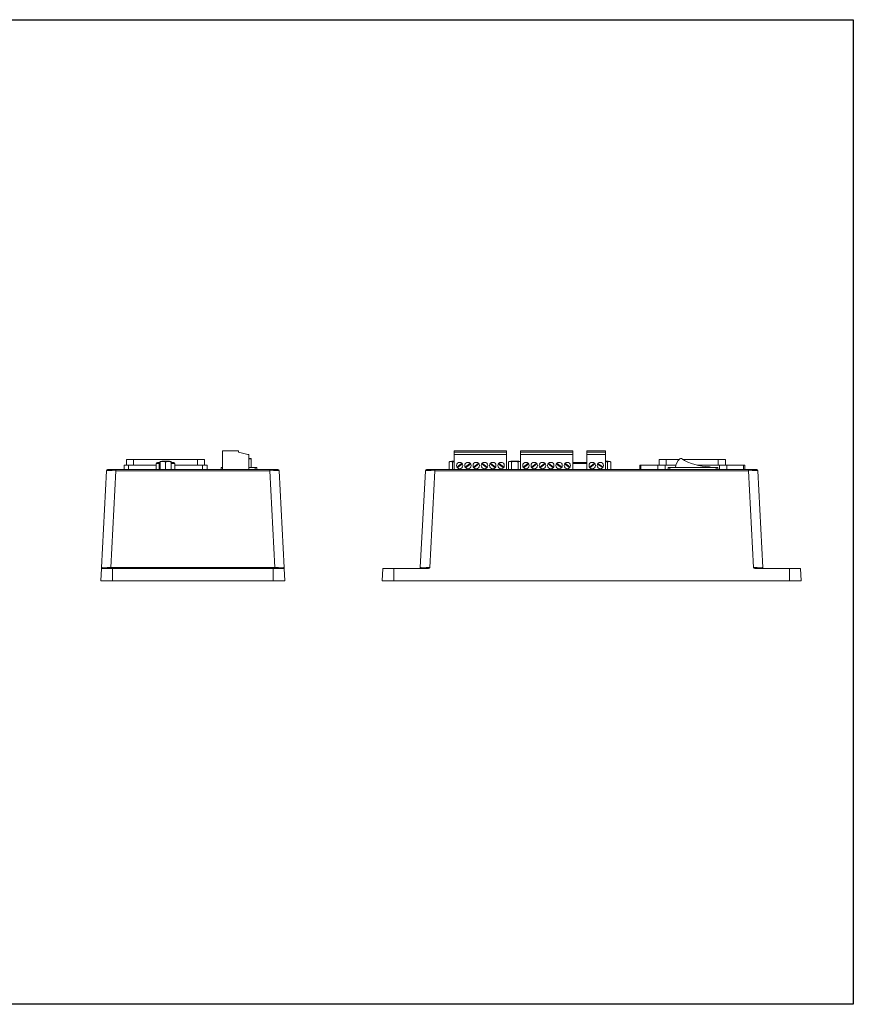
# Model space of a CAD drawing. Extents: x 22623 to 23338, y -8664 to -8222.
# Tile 4 of 4: x 22986 to 23338, y -8664 to -8248. Entities that reach past the tile are written whole.
import ezdxf

# ---------------------------------------------------------------- set-up
doc = ezdxf.new("R2010")
doc.units = 0
doc.header["$MEASUREMENT"] = 0
doc.layers.get('0').update_dxf_attribs({"linetype": 'CONTINUOUS'})

msp = doc.modelspace()

# ---------------------------------------------------------------- linework, layer by layer
at = {"color": 7, "linetype": 'Continuous', "lineweight": 15}
for p, q in [((23071.81, -8437.77), (23071.81, -8429.87)), ((23071.81, -8429.87), (23078.61, -8429.87)), ((23078.61, -8429.87), (23078.61, -8430.37)), ((23078.61, -8430.37), (23082.46, -8431.37)), ((23191.71, -8429.87), (23169.71, -8429.87)), ((23169.71, -8429.87), (23169.71, -8430.37)), ((23191.71, -8430.37), (23169.71, -8430.37)), ((23169.71, -8430.37), (23169.71, -8431.37)), ((23191.71, -8429.87), (23191.71, -8430.37)), ((23191.71, -8430.37), (23191.71, -8431.37)), ((23219.71, -8429.87), (23197.71, -8429.87)), ((23197.71, -8429.87), (23197.71, -8430.37)), ((23219.71, -8430.37), (23197.71, -8430.37)), ((23197.71, -8430.37), (23197.71, -8431.37)), ((23219.71, -8429.87), (23219.71, -8430.37)), ((23219.71, -8430.37), (23219.71, -8431.37)), ((23233.61, -8429.87), (23225.71, -8429.87)), ((23225.71, -8429.87), (23225.71, -8430.37)), ((23233.61, -8430.37), (23225.71, -8430.37)), ((23225.71, -8430.37), (23225.71, -8431.37)), ((23233.61, -8429.87), (23233.61, -8430.37)), ((23233.61, -8430.37), (23233.61, -8431.37)), ((23031.26, -8433.47), (23031.26, -8435.97)), ((23031.26, -8433.47), (23034.26, -8433.47)), ((23034.26, -8433.47), (23034.26, -8435.97)), ((23034.26, -8433.47), (23061.26, -8433.47)), ((23044.31, -8434.77), (23045.14, -8434.77)), ((23045.14, -8434.77), (23045.41, -8434.77)), ((23045.41, -8434.57), (23045.41, -8437.77)), ((23046.13, -8434.28), (23047.76, -8434.28)), ((23047.76, -8434.28), (23049.4, -8434.28)), ((23047.76, -8434.57), (23047.76, -8437.77)), ((23050.11, -8434.57), (23050.11, -8437.77)), ((23050.11, -8434.77), (23051.21, -8434.77)), ((23061.26, -8433.47), (23061.26, -8435.97)), ((23061.26, -8433.47), (23064.26, -8433.47)), ((23064.26, -8433.47), (23064.26, -8435.97)), ((23082.46, -8431.37), (23082.96, -8431.37)), ((23082.96, -8431.37), (23082.96, -8437.77)), ((23082.96, -8433.2), (23083.96, -8433.2)), ((23083.96, -8433.2), (23083.96, -8433.08)), ((23083.96, -8436.97), (23083.96, -8433.2)), ((23167.54, -8434.57), (23167.54, -8437.77)), ((23168.62, -8434.28), (23169.71, -8434.28)), ((23168.9, -8434.57), (23168.9, -8437.77)), ((23191.71, -8431.37), (23169.71, -8431.37)), ((23169.71, -8431.37), (23169.71, -8437.77)), ((23191.71, -8431.37), (23191.71, -8437.77)), ((23192.54, -8434.57), (23192.54, -8437.77)), ((23193.62, -8434.28), (23196.89, -8434.28)), ((23193.9, -8434.57), (23193.9, -8437.77)), ((23196.61, -8434.57), (23196.61, -8437.77)), ((23197.71, -8431.37), (23197.71, -8437.77)), ((23219.71, -8431.37), (23197.71, -8431.37)), ((23219.71, -8431.37), (23219.71, -8437.77)), ((23219.71, -8434.77), (23225.71, -8434.77)), ((23225.71, -8431.37), (23225.71, -8437.77)), ((23233.61, -8431.37), (23225.71, -8431.37)), ((23233.61, -8431.37), (23233.61, -8437.77)), ((23233.61, -8434.28), (23234.69, -8434.28)), ((23234.41, -8434.57), (23234.41, -8437.77)), ((23235.77, -8434.57), (23235.77, -8437.77)), ((23256.21, -8433.47), (23256.21, -8435.97)), ((23256.21, -8433.47), (23259.21, -8433.47)), ((23259.21, -8433.47), (23259.21, -8435.97)), ((23259.21, -8433.47), (23264.72, -8433.47)), ((23266.14, -8433.47), (23281.21, -8433.47)), ((23281.21, -8433.47), (23281.21, -8435.97)), ((23281.21, -8433.47), (23284.21, -8433.47)), ((23284.21, -8433.47), (23284.21, -8435.97)), ((23020.65, -8479.17), (23022.79, -8438.24)), ((23023.29, -8437.77), (23026.79, -8437.77)), ((23026.79, -8438.24), (23024.64, -8479.17)), ((23026.79, -8437.77), (23091.74, -8437.77)), ((23026.79, -8437.77), (23026.79, -8438.24)), ((23091.74, -8438.24), (23026.79, -8438.24)), ((23030.26, -8435.97), (23030.26, -8437.77)), ((23030.26, -8435.97), (23032.16, -8435.97)), ((23032.16, -8435.97), (23043.81, -8435.97)), ((23032.16, -8435.97), (23032.16, -8437.77)), ((23045.05, -8435.27), (23043.81, -8435.27)), ((23043.81, -8435.27), (23043.81, -8437.77)), ((23045.05, -8435.27), (23045.05, -8437.77)), ((23045.41, -8435.27), (23045.05, -8435.27)), ((23051.71, -8435.27), (23050.11, -8435.27)), ((23051.71, -8435.27), (23051.71, -8437.77)), ((23051.71, -8435.97), (23063.37, -8435.97)), ((23063.37, -8435.97), (23065.26, -8435.97)), ((23063.37, -8435.97), (23063.37, -8437.77)), ((23065.26, -8435.97), (23065.26, -8437.77)), ((23071.26, -8437.77), (23071.26, -8436.97)), ((23071.81, -8436.97), (23071.26, -8436.97)), ((23085.56, -8436.97), (23082.96, -8436.97)), ((23086.26, -8436.97), (23085.56, -8436.97)), ((23085.56, -8437.77), (23085.56, -8436.97)), ((23086.26, -8437.77), (23086.26, -8436.97)), ((23091.74, -8437.77), (23095.24, -8437.77)), ((23091.74, -8437.77), (23091.74, -8438.24)), ((23093.89, -8479.17), (23091.74, -8438.24)), ((23095.74, -8438.24), (23097.88, -8479.17)), ((23155.34, -8479.17), (23157.49, -8438.24)), ((23157.98, -8437.77), (23161.48, -8437.77)), ((23161.48, -8438.24), (23159.33, -8479.17)), ((23161.48, -8437.77), (23293.93, -8437.77)), ((23161.48, -8437.77), (23161.48, -8438.24)), ((23293.93, -8438.24), (23161.48, -8438.24)), ((23172.94, -8435.14), (23170.79, -8436.75)), ((23170.97, -8436.99), (23173.12, -8435.38)), ((23176.44, -8435.14), (23174.29, -8436.75)), ((23174.47, -8436.99), (23176.62, -8435.38)), ((23179.94, -8435.14), (23177.79, -8436.75)), ((23177.97, -8436.99), (23180.12, -8435.38)), ((23181.29, -8435.38), (23183.44, -8436.99)), ((23183.62, -8436.75), (23181.47, -8435.14)), ((23184.79, -8435.38), (23186.94, -8436.99)), ((23187.12, -8436.75), (23184.97, -8435.14)), ((23188.29, -8435.38), (23190.44, -8436.99)), ((23190.62, -8436.75), (23188.47, -8435.14)), ((23200.94, -8435.14), (23198.79, -8436.75)), ((23198.97, -8436.99), (23201.12, -8435.38)), ((23204.44, -8435.14), (23202.29, -8436.75)), ((23202.47, -8436.99), (23204.62, -8435.38)), ((23207.94, -8435.14), (23205.79, -8436.75)), ((23205.97, -8436.99), (23208.12, -8435.38)), ((23209.29, -8435.38), (23211.44, -8436.99)), ((23211.62, -8436.75), (23209.47, -8435.14)), ((23212.79, -8435.38), (23214.94, -8436.99)), ((23215.12, -8436.75), (23212.97, -8435.14)), ((23216.29, -8435.38), (23218.44, -8436.99)), ((23218.62, -8436.75), (23216.47, -8435.14)), ((23225.71, -8435.27), (23219.71, -8435.27)), ((23228.94, -8435.14), (23226.79, -8436.75)), ((23226.97, -8436.99), (23229.12, -8435.38)), ((23230.16, -8435.44), (23232.38, -8436.95)), ((23232.55, -8436.7), (23230.33, -8435.19)), ((23248.06, -8435.97), (23248.52, -8435.97)), ((23248.52, -8435.97), (23255.6, -8435.97)), ((23248.52, -8435.97), (23248.52, -8437.77)), ((23255.6, -8435.97), (23258.71, -8435.97)), ((23255.6, -8435.97), (23255.6, -8437.77)), ((23258.71, -8435.97), (23263.31, -8435.97)), ((23258.71, -8435.97), (23258.71, -8437.77)), ((23260.06, -8437.77), (23260.06, -8436.97)), ((23260.76, -8436.97), (23260.06, -8436.97)), ((23280.36, -8436.97), (23260.76, -8436.97)), ((23260.76, -8437.77), (23260.76, -8436.97)), ((23272.46, -8435.97), (23281.71, -8435.97)), ((23281.06, -8436.97), (23280.36, -8436.97)), ((23280.36, -8437.77), (23280.36, -8436.97)), ((23281.06, -8437.77), (23281.06, -8436.97)), ((23281.71, -8435.97), (23284.82, -8435.97)), ((23281.71, -8435.97), (23281.71, -8437.77)), ((23284.82, -8435.97), (23291.89, -8435.97)), ((23284.82, -8435.97), (23284.82, -8437.77)), ((23291.89, -8435.97), (23292.36, -8435.97)), ((23291.89, -8435.97), (23291.89, -8437.77)), ((23293.93, -8437.77), (23293.93, -8438.24)), ((23293.93, -8437.77), (23297.43, -8437.77)), ((23296.08, -8479.17), (23293.93, -8438.24)), ((23297.93, -8438.24), (23300.07, -8479.17)), ((23020.63, -8479.57), (23020.36, -8484.77)), ((23020.63, -8479.57), (23025.36, -8479.57)), ((23024.64, -8479.17), (23093.89, -8479.17)), ((23024.64, -8479.57), (23024.64, -8479.17)), ((23025.36, -8479.57), (23025.36, -8484.77)), ((23025.36, -8479.57), (23093.17, -8479.57)), ((23093.17, -8479.57), (23093.17, -8484.77)), ((23093.17, -8479.57), (23097.9, -8479.57)), ((23093.89, -8479.57), (23093.89, -8479.17)), ((23097.9, -8479.57), (23098.17, -8484.77)), ((23139.48, -8479.57), (23139.21, -8484.77)), ((23139.48, -8479.57), (23144.21, -8479.57)), ((23144.21, -8479.57), (23144.21, -8484.77)), ((23144.21, -8479.57), (23158.77, -8479.57)), ((23296.65, -8479.57), (23311.21, -8479.57)), ((23311.21, -8479.57), (23311.21, -8484.77)), ((23311.21, -8479.57), (23315.93, -8479.57)), ((23315.93, -8479.57), (23316.21, -8484.77)), ((23025.36, -8484.77), (23020.36, -8484.77)), ((23093.17, -8484.77), (23025.36, -8484.77)), ((23098.17, -8484.77), (23093.17, -8484.77)), ((23144.21, -8484.77), (23139.21, -8484.77)), ((23311.21, -8484.77), (23144.21, -8484.77)), ((23316.21, -8484.77), (23311.21, -8484.77))]:
    msp.add_line(p, q, dxfattribs=at)
at = {"ltscale": 0.5}
msp.add_lwpolyline([(22622.96, -8247.74), (23338.22, -8247.74), (23338.22, -8663.66), (22622.96, -8663.66)], close=True, dxfattribs=at)
at = {"color": 7, "linetype": 'Continuous', "lineweight": 15, "flags": 128}
for points in [[(23155.28, -8479.57), (23155.28, -8479.55), (23155.34, -8479.17)], [(23300.13, -8479.57), (23300.13, -8479.55), (23300.07, -8479.17)]]:
    msp.add_lwpolyline(points, dxfattribs=at)
at = {"color": 7, "linetype": 'Continuous', "lineweight": 15}
for centre in [(23171.96, -8436.07), (23175.46, -8436.07), (23178.96, -8436.07), (23182.46, -8436.07), (23185.96, -8436.07), (23189.46, -8436.07), (23199.96, -8436.07), (23203.46, -8436.07), (23206.96, -8436.07), (23210.46, -8436.07), (23213.96, -8436.07), (23217.46, -8436.07), (23227.96, -8436.07), (23231.36, -8436.07)]:
    msp.add_circle(centre, 1.35, dxfattribs=at)
for centre, radius, start, end in [((23044.31, -8435.27), 0.5, 90, 180), ((23045.84, -8435.15), 0.794, 151.5186, 188.7794), ((23051.21, -8435.27), 0.5, 0, 90), ((23268.5, -8437.26), 5.35, 130.6512, 176.9021), ((23265.34, -8433.58), 0.5, 58.7937, 130.6512), ((23278.04, -8412.6), 24.02, 238.7937, 268.626), ((23023.29, -8438.27), 0.5, 90, 177), ((23095.24, -8438.27), 0.5, 3, 90), ((23157.98, -8438.27), 0.5, 90, 177), ((23277.46, -8437.12), 0.5, 17.6198, 88.626), ((23297.43, -8438.27), 0.5, 3, 90)]:
    msp.add_arc(centre, radius, start, end, dxfattribs=at)
for centre, major_axis, ratio, start_param, end_param in [((23046.61, -8434.57), (-1.56, 0), 0.191872, 5.027912, 5.645163), ((23048.91, -8434.57), (1.56, 0), 0.191872, 0.635763, 1.255273), ((23169.11, -8434.57), (-1.56, 0), 0.191872, 5.027912, 5.731775), ((23194.11, -8434.57), (-1.56, 0), 0.191872, 5.027912, 5.731775), ((23196.41, -8434.57), (1.56, 0), 0.191872, 0.589096, 1.255273), ((23234.21, -8434.57), (1.56, 0), 0.191872, 0.60778, 1.255273), ((23026.8, -8438.27), (4, -0.03), 0.006519, 1.573236, 3.141294), ((23091.73, -8438.27), (4, 0.03), 0.006519, 0.000299, 1.568356), ((23161.49, -8438.27), (4, -0.03), 0.006519, 1.573236, 3.141294), ((23293.92, -8438.27), (4, 0.03), 0.006519, 0.000299, 1.568356), ((23024.66, -8479.07), (4.01, 0.1), 0.025972, 3.13955, 4.707607), ((23093.87, -8479.07), (4.01, -0.1), 0.025972, 4.717171, 6.285228), ((23159.35, -8479.07), (4.01, 0.1), 0.025972, 3.13955, 4.707607), ((23296.06, -8479.07), (4.01, -0.1), 0.025972, 4.717171, 6.285228)]:
    msp.add_ellipse(centre, major_axis=major_axis, ratio=ratio, start_param=start_param, end_param=end_param, dxfattribs=at)
for points, knots in [([(23045.41, -8434.57), (23045.42, -8434.57), (23045.42, -8434.56), (23045.42, -8434.54), (23045.45, -8434.52), (23045.59, -8434.45), (23046.18, -8434.36), (23046.82, -8434.36), (23047.38, -8434.42), (23047.51, -8434.45), (23047.6, -8434.47), (23047.66, -8434.49), (23047.7, -8434.5), (23047.73, -8434.52), (23047.75, -8434.54), (23047.76, -8434.55), (23047.76, -8434.56), (23047.76, -8434.57), (23047.76, -8434.57)], [0, 0, 0, 0, 0.003819, 0.008796, 0.017862, 0.04812, 0.190549, 0.757414, 0.834769, 0.887215, 0.9229, 0.947306, 0.964126, 0.97944, 0.988698, 0.994027, 0.997997, 1, 1, 1, 1]), ([(23045.41, -8434.41), (23045.41, -8434.4), (23045.41, -8434.38), (23045.41, -8434.42), (23045.41, -8434.45), (23045.41, -8434.47), (23045.41, -8434.49), (23045.41, -8434.5), (23045.41, -8434.52), (23045.41, -8434.54), (23045.41, -8434.55), (23045.41, -8434.56), (23045.41, -8434.57), (23045.41, -8434.57)], [0, 0, 0, 0, 0.51506, 0.669698, 0.774538, 0.845875, 0.894663, 0.928288, 0.9589, 0.977408, 0.98806, 0.995996, 1, 1, 1, 1]), ([(23047.76, -8434.57), (23047.77, -8434.57), (23047.77, -8434.56), (23047.77, -8434.54), (23047.8, -8434.52), (23047.94, -8434.45), (23048.53, -8434.36), (23049.17, -8434.36), (23049.73, -8434.42), (23049.86, -8434.45), (23049.95, -8434.47), (23050.01, -8434.49), (23050.05, -8434.5), (23050.08, -8434.52), (23050.1, -8434.54), (23050.11, -8434.55), (23050.11, -8434.56), (23050.11, -8434.57), (23050.11, -8434.57)], [0, 0, 0, 0, 0.003819, 0.008796, 0.017862, 0.04812, 0.190549, 0.757413, 0.83477, 0.887216, 0.9229, 0.947306, 0.964127, 0.97944, 0.988699, 0.994027, 0.997997, 1, 1, 1, 1]), ([(23050.11, -8434.57), (23050.11, -8434.57), (23050.11, -8434.56), (23050.11, -8434.54), (23050.11, -8434.52), (23050.11, -8434.45), (23050.11, -8434.39), (23050.11, -8434.4), (23050.11, -8434.41)], [0, 0, 0, 0, 0.007642, 0.017601, 0.035741, 0.096286, 0.381278, 1, 1, 1, 1]), ([(23167.54, -8434.57), (23167.54, -8434.57), (23167.54, -8434.56), (23167.55, -8434.54), (23167.56, -8434.52), (23167.64, -8434.45), (23167.99, -8434.36), (23168.35, -8434.36), (23168.68, -8434.42), (23168.75, -8434.45), (23168.8, -8434.47), (23168.84, -8434.49), (23168.86, -8434.5), (23168.88, -8434.52), (23168.89, -8434.54), (23168.9, -8434.55), (23168.9, -8434.56), (23168.9, -8434.57), (23168.9, -8434.57)], [0, 0, 0, 0, 0.003819, 0.008796, 0.017862, 0.04812, 0.190549, 0.757413, 0.83477, 0.887216, 0.9229, 0.947306, 0.964127, 0.97944, 0.988699, 0.994027, 0.997997, 1, 1, 1, 1]), ([(23168.9, -8434.57), (23168.9, -8434.57), (23168.9, -8434.56), (23168.91, -8434.54), (23168.94, -8434.52), (23169.1, -8434.45), (23169.37, -8434.41), (23169.6, -8434.41), (23169.71, -8434.42)], [0, 0, 0, 0, 0.012622, 0.029071, 0.059031, 0.15903, 0.629733, 1, 1, 1, 1]), ([(23192.54, -8434.57), (23192.54, -8434.57), (23192.54, -8434.56), (23192.55, -8434.54), (23192.56, -8434.52), (23192.64, -8434.45), (23192.99, -8434.36), (23193.35, -8434.36), (23193.68, -8434.42), (23193.75, -8434.45), (23193.8, -8434.47), (23193.84, -8434.49), (23193.86, -8434.5), (23193.88, -8434.52), (23193.89, -8434.54), (23193.9, -8434.55), (23193.9, -8434.56), (23193.9, -8434.57), (23193.9, -8434.57)], [0, 0, 0, 0, 0.003819, 0.008796, 0.017862, 0.04812, 0.190549, 0.757414, 0.83477, 0.887215, 0.9229, 0.947306, 0.964127, 0.97944, 0.988698, 0.994027, 0.997997, 1, 1, 1, 1]), ([(23193.9, -8434.57), (23193.9, -8434.57), (23193.9, -8434.56), (23193.91, -8434.54), (23193.94, -8434.52), (23194.1, -8434.45), (23194.79, -8434.36), (23195.52, -8434.36), (23196.17, -8434.42), (23196.32, -8434.45), (23196.42, -8434.47), (23196.49, -8434.49), (23196.54, -8434.5), (23196.58, -8434.52), (23196.6, -8434.54), (23196.61, -8434.55), (23196.61, -8434.56), (23196.61, -8434.57), (23196.61, -8434.57)], [0, 0, 0, 0, 0.003819, 0.008796, 0.017861, 0.04812, 0.190549, 0.757413, 0.83477, 0.887215, 0.9229, 0.947306, 0.964127, 0.979441, 0.988698, 0.994027, 0.997997, 1, 1, 1, 1]), ([(23196.61, -8434.57), (23196.61, -8434.57), (23196.61, -8434.56), (23196.62, -8434.54), (23196.63, -8434.52), (23196.71, -8434.45), (23197.06, -8434.36), (23197.41, -8434.35), (23197.69, -8434.41), (23197.71, -8434.42)], [0, 0, 0, 0, 0.00479, 0.011032, 0.022402, 0.060352, 0.238986, 0.949944, 1, 1, 1, 1]), ([(23233.61, -8434.41), (23233.66, -8434.4), (23233.79, -8434.4), (23233.97, -8434.42), (23234.12, -8434.45), (23234.22, -8434.47), (23234.29, -8434.49), (23234.34, -8434.5), (23234.38, -8434.52), (23234.4, -8434.54), (23234.41, -8434.55), (23234.41, -8434.56), (23234.41, -8434.57), (23234.41, -8434.57)], [0, 0, 0, 0, 0.19977, 0.454947, 0.627953, 0.745667, 0.826175, 0.881662, 0.932179, 0.962719, 0.980296, 0.993393, 1, 1, 1, 1]), ([(23234.41, -8434.57), (23234.41, -8434.57), (23234.41, -8434.56), (23234.42, -8434.54), (23234.43, -8434.52), (23234.51, -8434.45), (23234.86, -8434.36), (23235.22, -8434.36), (23235.55, -8434.42), (23235.62, -8434.45), (23235.67, -8434.47), (23235.71, -8434.49), (23235.73, -8434.5), (23235.75, -8434.52), (23235.76, -8434.54), (23235.77, -8434.55), (23235.77, -8434.56), (23235.77, -8434.57), (23235.77, -8434.57)], [0, 0, 0, 0, 0.003819, 0.008796, 0.017862, 0.04812, 0.190549, 0.757413, 0.834769, 0.887215, 0.9229, 0.947306, 0.964126, 0.97944, 0.988698, 0.994027, 0.997997, 1, 1, 1, 1]), ([(23020.63, -8479.57), (23020.63, -8479.44), (23020.64, -8479.31), (23020.65, -8479.18), (23020.65, -8479.17)], [0, 0, 0, 0, 0.981726, 1, 1, 1, 1]), ([(23097.88, -8479.17), (23097.88, -8479.18), (23097.89, -8479.31), (23097.9, -8479.44), (23097.9, -8479.57)], [0, 0, 0, 0, 0.018274, 1, 1, 1, 1]), ([(23159.33, -8479.17), (23159.33, -8479.18), (23159.14, -8479.31), (23158.95, -8479.44), (23158.77, -8479.57)], [0, 0, 0, 0, 0.018274, 1, 1, 1, 1]), ([(23296.65, -8479.57), (23296.46, -8479.44), (23296.27, -8479.31), (23296.08, -8479.18), (23296.08, -8479.17)], [0, 0, 0, 0, 0.981726, 1, 1, 1, 1])]:
    msp.add_open_spline(points, degree=3, knots=knots, dxfattribs=at)
for points in [[(23083.96, -8433.08), (23082.96, -8433.08)], [(23248.06, -8435.97), (23248.06, -8437.77)], [(23292.36, -8437.77), (23292.36, -8435.97)]]:
    msp.add_open_spline(points, degree=1, dxfattribs=at)

doc.saveas('drawing.dxf')
